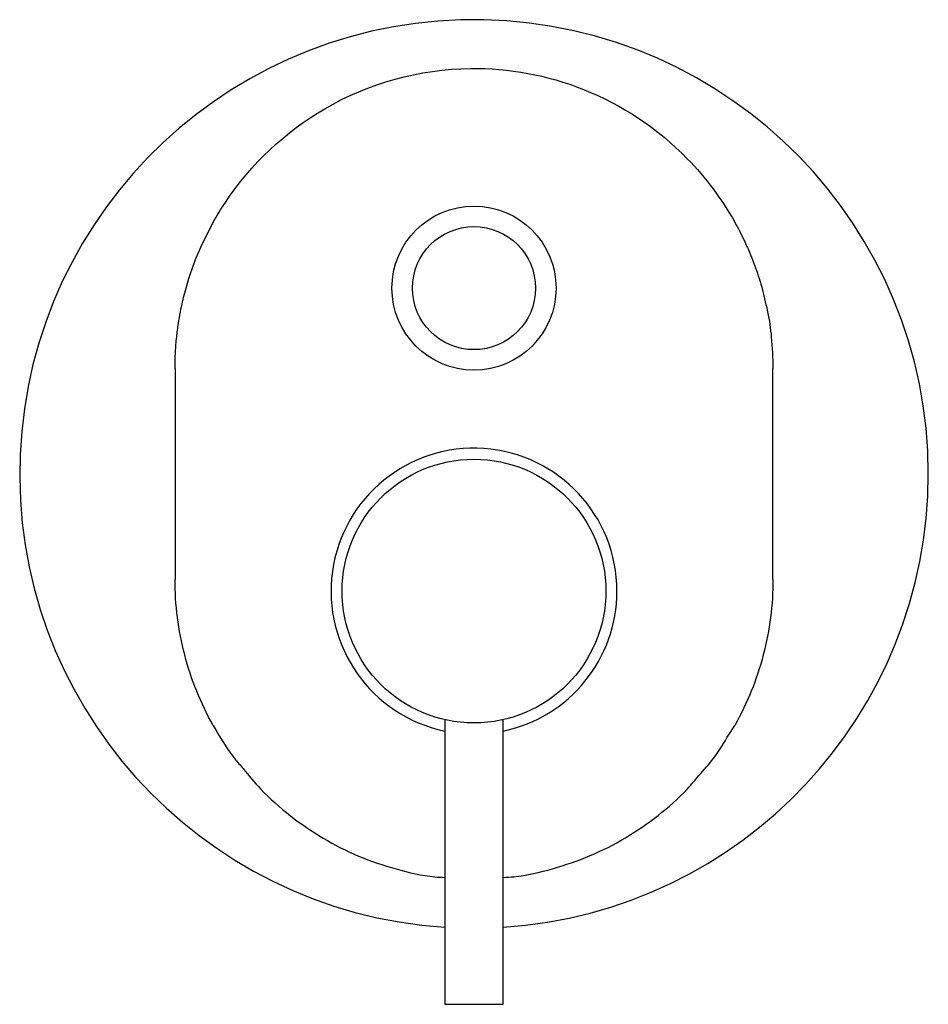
# Model space of a CAD drawing. Header units: millimetres. Extents: x 4120.439 to 4120.594, y 1962.727 to 1962.895.
import ezdxf

# ---------------------------------------------------------------- set-up
doc = ezdxf.new("R2010")
doc.units = ezdxf.units.MM
doc.layers.add('SANINDUSA', color=3, linetype='Continuous')

msp = doc.modelspace()

# ---------------------------------------------------------------- linework, layer by layer
at = {"layer": 'SANINDUSA'}
for p, q in [((4120.471307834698, 1962.860200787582), (4120.471552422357, 1962.86070661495)), ((4120.511043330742, 1962.775838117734), (4120.511043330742, 1962.72727552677)), ((4120.521043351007, 1962.72727552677), (4120.521043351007, 1962.775838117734)), ((4120.559578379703, 1962.773372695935), (4120.560534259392, 1962.774844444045)), ((4120.511043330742, 1962.72727552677), (4120.521043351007, 1962.72727552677))]:
    msp.add_line(p, q, dxfattribs=at)
for centre, radius in [((4120.516043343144, 1962.849475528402), 0.014), ((4120.516043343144, 1962.849475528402), 0.0105), ((4120.516043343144, 1962.797775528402), 0.02249999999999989)]:
    msp.add_circle(centre, radius, dxfattribs=at)
for centre, radius, start, end in [((4120.516043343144, 1962.817775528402), 0.07750000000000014, 0, 266.3009289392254), ((4120.516043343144, 1962.797775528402), 0.02438697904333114, 0, 258.1688943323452), ((4120.516043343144, 1962.817775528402), 0.07750000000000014, 273.6990710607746, 0), ((4120.516043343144, 1962.797775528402), 0.02438697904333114, 281.8311056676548, 0)]:
    msp.add_arc(centre, radius, start, end, dxfattribs=at)
for points, knots in [([(4120.47155243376, 1962.860706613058), (4120.472201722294, 1962.861865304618), (4120.47289695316, 1962.863001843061), (4120.477981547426, 1962.870636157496), (4120.483843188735, 1962.876164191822), (4120.498085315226, 1962.884443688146), (4120.506767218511, 1962.8868563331), (4120.521996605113, 1962.887043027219), (4120.528560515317, 1962.885831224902), (4120.541354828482, 1962.880746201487), (4120.547415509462, 1962.876695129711), (4120.555590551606, 1962.868315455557), (4120.558335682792, 1962.864630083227), (4120.560534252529, 1962.860706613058)], [-3.094372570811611e-13, -3.094372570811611e-13, -3.094372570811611e-13, -3.094372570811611e-13, 3.87219005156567, 3.87219005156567, 26.65554133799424, 26.65554133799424, 51.89534336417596, 51.89534336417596, 71.05062549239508, 71.05062549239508, 91.78193641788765, 91.78193641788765, 104.8936416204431, 104.8936416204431, 104.8936416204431, 104.8936416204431]), ([(4120.465043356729, 1962.83577552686), (4120.465058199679, 1962.836714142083), (4120.465086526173, 1962.838505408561), (4120.465299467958, 1962.841055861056), (4120.465591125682, 1962.843337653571), (4120.465938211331, 1962.845350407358), (4120.466306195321, 1962.847096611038), (4120.467116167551, 1962.850388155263), (4120.468555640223, 1962.854845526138), (4120.470455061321, 1962.858541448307), (4120.471307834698, 1962.860200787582)], [0, 0, 0, 0, 0.1105225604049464, 0.2109228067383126, 0.3011999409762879, 0.3813535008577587, 0.4513829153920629, 0.5112879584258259, 0.7805854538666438, 1, 1, 1, 1]), ([(4120.560534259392, 1962.86070661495), (4120.560803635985, 1962.860214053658), (4120.561351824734, 1962.859211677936), (4120.562043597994, 1962.857824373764), (4120.562446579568, 1962.856922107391), (4120.56261261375, 1962.856550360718)], [0, 0, 0, 0, 0.3622803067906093, 0.7372503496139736, 1, 1, 1, 1]), ([(4120.56261261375, 1962.856550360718), (4120.562693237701, 1962.856374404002), (4120.563032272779, 1962.85563448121), (4120.563574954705, 1962.854285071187), (4120.564243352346, 1962.852485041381), (4120.564850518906, 1962.850601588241), (4120.56541833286, 1962.848657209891), (4120.565778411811, 1962.846904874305), (4120.566370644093, 1962.844418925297), (4120.566877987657, 1962.840788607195), (4120.566984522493, 1962.837559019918), (4120.567043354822, 1962.83577552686)], [0, 0, 0, 0, 0.02713280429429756, 0.1140972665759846, 0.2038180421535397, 0.2962942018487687, 0.3915267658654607, 0.4876313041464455, 0.5470134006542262, 0.7498446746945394, 1, 1, 1, 1]), ([(4120.471552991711, 1962.774844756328), (4120.469425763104, 1962.778641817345), (4120.467790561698, 1962.78269942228), (4120.465599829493, 1962.791103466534), (4120.465043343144, 1962.795444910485), (4120.465043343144, 1962.799775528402)], [0, 0, 0, 0, 0.5, 0.5, 1, 1, 1, 1]), ([(4120.567043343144, 1962.799775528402), (4120.567043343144, 1962.795465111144), (4120.566484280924, 1962.79110062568), (4120.56484035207, 1962.784788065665), (4120.564157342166, 1962.78272494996), (4120.562532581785, 1962.778700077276), (4120.561591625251, 1962.776739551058), (4120.560530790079, 1962.774846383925)], [0, 0, 0, 0, 0.5000000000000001, 0.5000000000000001, 0.7500000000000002, 0.7500000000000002, 1, 1, 1, 1]), ([(4120.471552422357, 1962.774844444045), (4120.472693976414, 1962.772884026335), (4120.474205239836, 1962.770288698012), (4120.476185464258, 1962.768043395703), (4120.476669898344, 1962.767494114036)], [0, 0, 0, 0, 0.7553640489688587, 1, 1, 1, 1]), ([(4120.554408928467, 1962.766317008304), (4120.555251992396, 1962.767249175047), (4120.557216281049, 1962.769421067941), (4120.558720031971, 1962.77193673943), (4120.559578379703, 1962.773372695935)], [0, 0, 0, 0, 0.4291955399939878, 1, 1, 1, 1]), ([(4120.476669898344, 1962.767494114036), (4120.477641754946, 1962.766301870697), (4120.480044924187, 1962.763353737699), (4120.484636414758, 1962.759351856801), (4120.490230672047, 1962.755501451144), (4120.496301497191, 1962.752429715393), (4120.502715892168, 1962.750268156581), (4120.507681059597, 1962.749101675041), (4120.510485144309, 1962.748949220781), (4120.511043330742, 1962.748918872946)], [0, 0, 0, 0, 0.1148383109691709, 0.2839677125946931, 0.4528054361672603, 0.6216271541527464, 0.7902615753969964, 0.958249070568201, 1, 1, 1, 1]), ([(4120.521043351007, 1962.748927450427), (4120.521639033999, 1962.748961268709), (4120.524487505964, 1962.749122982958), (4120.529490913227, 1962.750316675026), (4120.53589767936, 1962.752488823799), (4120.541954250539, 1962.755550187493), (4120.547504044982, 1962.75941428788), (4120.551697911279, 1962.763031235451), (4120.553771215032, 1962.765544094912), (4120.554408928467, 1962.766317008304)], [0, 0, 0, 0, 0.04635543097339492, 0.2216651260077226, 0.3969973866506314, 0.5719545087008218, 0.7468923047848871, 0.9221483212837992, 1, 1, 1, 1])]:
    msp.add_open_spline(points, degree=3, knots=knots, dxfattribs=at)
for points in [[(4120.465043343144, 1962.835775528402), (4120.465043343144, 1962.823776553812), (4120.465043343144, 1962.811774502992), (4120.465043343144, 1962.799775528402)], [(4120.567043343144, 1962.799775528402), (4120.567043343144, 1962.811774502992), (4120.567043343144, 1962.823776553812), (4120.567043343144, 1962.835775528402)]]:
    msp.add_open_spline(points, degree=3, dxfattribs=at)

doc.saveas('drawing.dxf')
